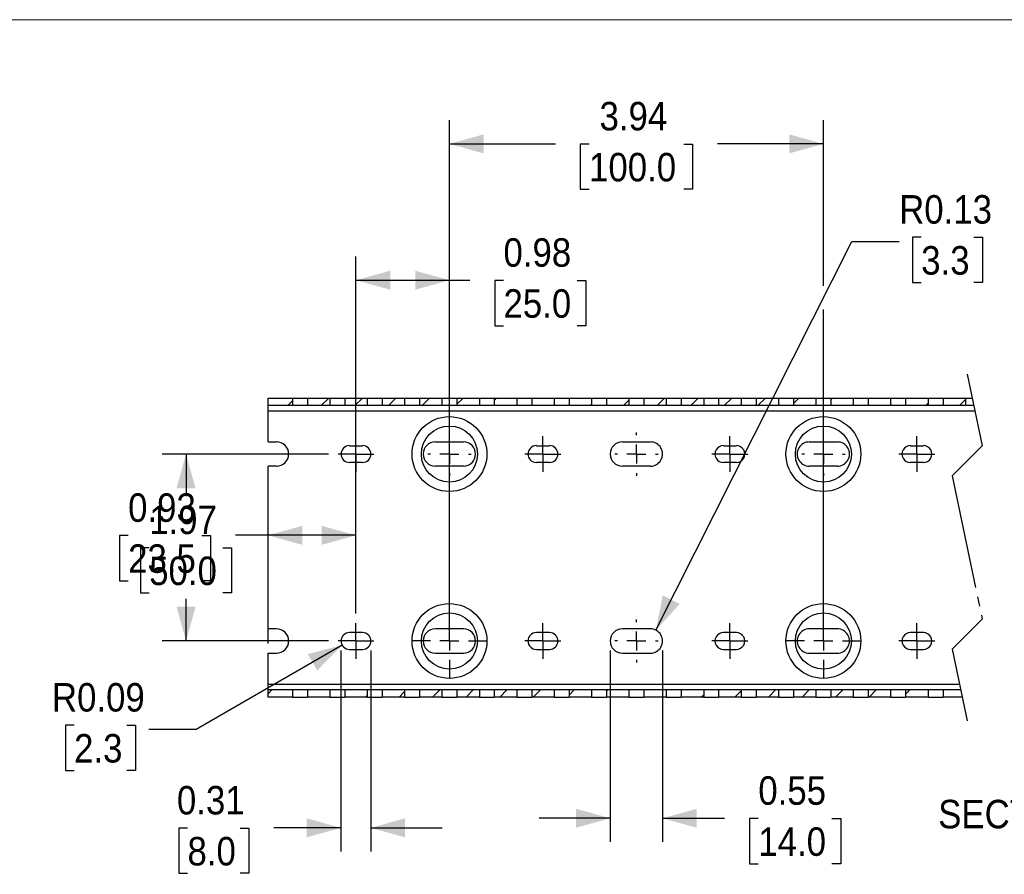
# Model space of a CAD drawing. Header units: inches. Extents: x 0 to 34, y 0 to 22.
# Tile 3 of 4: x 11.9 to 22.3, y 13 to 22. Entities that reach past the tile are written whole.
import ezdxf

# ---------------------------------------------------------------- set-up
doc = ezdxf.new("R2010")
doc.units = ezdxf.units.IN
doc.header["$LTSCALE"] = 2
doc.header["$MEASUREMENT"] = 0
doc.linetypes.add('SLD-Center', pattern=[0.75, 0.6, -0.05, 0.05, -0.05])
doc.linetypes.add('SLD-Solid', pattern=[0])
for name, color, linetype in [('CENTER', 40, 'SLD-Center'), ('HATCH', 6, 'SLD-Solid'), ('SLD-DEFPOINTS', 7, 'Continuous')]:
    doc.layers.add(name, color=color, linetype=linetype)
doc.layers.add('DIMENSIONS', color=140, linetype='SLD-Solid', lineweight=25)
doc.layers.add('TEXT', color=140, linetype='SLD-Solid', lineweight=25)
doc.styles.add('SLDTEXTSTYLE0', font='GOTHIC.TTF', dxfattribs={"width": 0.913})
doc.dimstyles.new('SLDDIMSTYLE0', dxfattribs={"dimtxt": 0.3, "dimasz": 0.36, "dimexe": 0, "dimexo": 0.0625, "dimgap": 0.075, "dimtad": 0, "dimtih": 1, "dimtoh": 1, "dimrnd": 1e-09, "dimzin": 12, "dimdsep": 46, "dimtxsty": 'SLDTEXTSTYLE0', "dimsah": 1, "dimcen": 0.09, "dimadec": 0, "dimazin": 3, "dimtfac": 1, "dimtofl": 0, "dimtmove": 0, "dimatfit": 3, "dimfxl": 0, "dimfrac": 2, "dimtolj": 1, "dimtzin": 12, "dimarcsym": 0})
doc.dimstyles.new('SLDDIMSTYLE2', dxfattribs={"dimtxt": 0.3, "dimasz": 0.36, "dimexe": 0, "dimexo": 0.0625, "dimgap": 0.075, "dimtad": 0, "dimtih": 1, "dimtoh": 1, "dimrnd": 1e-09, "dimdsep": 46, "dimtxsty": 'SLDTEXTSTYLE0', "dimsah": 1, "dimcen": 0.09, "dimadec": 0, "dimazin": 2, "dimtfac": 1, "dimtdec": 3, "dimtmove": 0, "dimatfit": 0, "dimfxl": 0, "dimfrac": 2, "dimtolj": 1, "dimtzin": 12, "dimarcsym": 0})
doc.dimstyles.new('SLDDIMSTYLE3', dxfattribs={"dimtxt": 0.3, "dimasz": 0.36, "dimexe": 0, "dimexo": 0.0625, "dimgap": 0.075, "dimtad": 0, "dimtih": 1, "dimtoh": 1, "dimrnd": 1e-09, "dimdsep": 46, "dimtxsty": 'SLDTEXTSTYLE0', "dimsah": 1, "dimcen": 0, "dimadec": 0, "dimazin": 2, "dimtfac": 1, "dimtofl": 0, "dimtmove": 0, "dimatfit": 3, "dimfxl": 0, "dimfrac": 2, "dimtolj": 1, "dimtzin": 12, "dimarcsym": 0})
doc.dimstyles.new('SLDDIMSTYLE4', dxfattribs={"dimtxt": 0.3, "dimasz": 0.36, "dimexe": 0, "dimexo": 0.0625, "dimgap": 0.075, "dimtad": 0, "dimtih": 1, "dimtoh": 1, "dimrnd": 1e-09, "dimdsep": 46, "dimtxsty": 'SLDTEXTSTYLE0', "dimsah": 1, "dimcen": 0.09, "dimadec": 0, "dimazin": 2, "dimtfac": 1, "dimtofl": 0, "dimtmove": 0, "dimatfit": 3, "dimfxl": 0, "dimfrac": 2, "dimtolj": 1, "dimtzin": 12, "dimarcsym": 0})

# ---------------------------------------------------------------- blocks, each defined once
blk = doc.blocks.new('Block2')
at = {"color": 7, "linetype": 'SLD-Solid', "lineweight": 18}
blk.add_line((34, 22), (0, 22), dxfattribs=at)
blk = doc.blocks.new('_D_5')
at = {"layer": 'DIMENSIONS'}
for p, q in [((15.328, 15.356), (15.328, 13.238)), ((15.643, 15.356), (15.643, 13.238)), ((13.712, 13.485), (13.621, 13.485)), ((13.621, 13.485), (13.621, 13.009)), ((14.266, 13.485), (14.358, 13.485)), ((14.358, 13.485), (14.358, 13.009)), ((15.328, 13.488), (14.621, 13.488)), ((15.643, 13.488), (16.393, 13.488)), ((13.621, 13.009), (13.712, 13.009)), ((14.358, 13.009), (14.266, 13.009))]:
    blk.add_line(p, q, dxfattribs=at)
for points in [[(15.328, 13.488), (14.968, 13.588), (14.968, 13.388)], [(15.643, 13.488), (16.003, 13.388), (16.003, 13.588)]]:
    blk.add_solid(points, dxfattribs=at)
at = {"layer": 'DIMENSIONS', "char_height": 0.3, "attachment_point": 1, "style": 'SLDTEXTSTYLE0'}
for s, insert in [('0.31', (13.601, 13.929)), ('8.0', (13.712, 13.392))]:
    blk.add_mtext(s, dxfattribs=dict(at, insert=insert))
blk = doc.blocks.new('_D_6')
at = {"layer": 'DIMENSIONS'}
for p, q in [((15.34, 15.412), (13.804, 14.525)), ((12.518, 14.569), (12.426, 14.569)), ((12.426, 14.569), (12.426, 14.093)), ((13.072, 14.569), (13.163, 14.569)), ((13.163, 14.569), (13.163, 14.093)), ((13.804, 14.525), (13.304, 14.525)), ((12.426, 14.093), (12.518, 14.093)), ((13.163, 14.093), (13.072, 14.093))]:
    blk.add_line(p, q, dxfattribs=at)
blk.add_solid([(15.34, 15.412), (14.978, 15.318), (15.078, 15.145)], dxfattribs=at)
at = {"layer": 'DIMENSIONS', "char_height": 0.3, "attachment_point": 1, "style": 'SLDTEXTSTYLE0'}
for s, insert in [('R0.09', (12.285, 15.013)), ('2.3', (12.518, 14.476))]:
    blk.add_mtext(s, dxfattribs=dict(at, insert=insert))
blk = doc.blocks.new('_D_7')
at = {"layer": 'DIMENSIONS'}
for p, q in [((18.163, 15.356), (18.163, 13.339)), ((18.714, 15.356), (18.714, 13.339)), ((18.163, 13.589), (17.413, 13.589)), ((18.714, 13.589), (19.367, 13.589)), ((19.722, 13.587), (19.63, 13.587)), ((19.63, 13.587), (19.63, 13.11)), ((20.497, 13.587), (20.589, 13.587)), ((20.589, 13.587), (20.589, 13.11)), ((19.63, 13.11), (19.722, 13.11)), ((20.589, 13.11), (20.497, 13.11))]:
    blk.add_line(p, q, dxfattribs=at)
for points in [[(18.163, 13.589), (17.803, 13.689), (17.803, 13.489)], [(18.714, 13.589), (19.074, 13.489), (19.074, 13.689)]]:
    blk.add_solid(points, dxfattribs=at)
at = {"layer": 'DIMENSIONS', "char_height": 0.3, "attachment_point": 1, "style": 'SLDTEXTSTYLE0'}
for s, insert in [('0.55', (19.722, 14.031)), ('14.0', (19.722, 13.493))]:
    blk.add_mtext(s, dxfattribs=dict(at, insert=insert))
blk = doc.blocks.new('_D_8')
at = {"layer": 'DIMENSIONS'}
for p, q in [((21.437, 19.708), (21.346, 19.708)), ((21.346, 19.708), (21.346, 19.232)), ((21.991, 19.708), (22.083, 19.708)), ((22.083, 19.708), (22.083, 19.232)), ((18.644, 15.57), (20.705, 19.664)), ((20.705, 19.664), (21.205, 19.664)), ((21.346, 19.232), (21.437, 19.232)), ((22.083, 19.232), (21.991, 19.232))]:
    blk.add_line(p, q, dxfattribs=at)
blk.add_solid([(18.644, 15.57), (18.895, 15.847), (18.716, 15.937)], dxfattribs=at)
at = {"layer": 'DIMENSIONS', "char_height": 0.3, "attachment_point": 1, "style": 'SLDTEXTSTYLE0'}
for s, insert in [('R0.13', (21.205, 20.152)), ('3.3', (21.437, 19.615))]:
    blk.add_mtext(s, dxfattribs=dict(at, insert=insert))
blk = doc.blocks.new('_D_9')
at = {"layer": 'DIMENSIONS'}
for p, q in [((14.56, 15.428), (14.56, 16.819)), ((15.486, 15.745), (15.486, 16.819)), ((13.087, 16.567), (12.995, 16.567)), ((12.995, 16.567), (12.995, 16.09)), ((13.863, 16.567), (13.954, 16.567)), ((13.954, 16.567), (13.954, 16.09)), ((14.56, 16.569), (14.217, 16.569)), ((15.486, 16.569), (14.56, 16.569)), ((12.995, 16.09), (13.087, 16.09)), ((13.954, 16.09), (13.863, 16.09))]:
    blk.add_line(p, q, dxfattribs=at)
for points in [[(14.56, 16.569), (14.92, 16.469), (14.92, 16.669)], [(15.486, 16.569), (15.126, 16.669), (15.126, 16.469)]]:
    blk.add_solid(points, dxfattribs=at)
at = {"layer": 'DIMENSIONS', "char_height": 0.3, "attachment_point": 1, "style": 'SLDTEXTSTYLE0'}
for s, insert in [('0.93', (13.087, 17.011)), ('23.5', (13.087, 16.474))]:
    blk.add_mtext(s, dxfattribs=dict(at, insert=insert))
blk = doc.blocks.new('_D_10')
at = {"layer": 'DIMENSIONS'}
for p, q in [((15.486, 15.745), (15.486, 19.506)), ((16.47, 15.556), (16.47, 19.506)), ((15.486, 19.256), (16.47, 19.256)), ((16.47, 19.256), (16.684, 19.256)), ((17.039, 19.254), (16.947, 19.254)), ((16.947, 19.254), (16.947, 18.777)), ((17.815, 19.254), (17.906, 19.254)), ((17.906, 19.254), (17.906, 18.777)), ((16.947, 18.777), (17.039, 18.777)), ((17.906, 18.777), (17.815, 18.777))]:
    blk.add_line(p, q, dxfattribs=at)
for points in [[(15.486, 19.256), (15.846, 19.156), (15.846, 19.356)], [(16.47, 19.256), (16.11, 19.356), (16.11, 19.156)]]:
    blk.add_solid(points, dxfattribs=at)
at = {"layer": 'DIMENSIONS', "char_height": 0.3, "attachment_point": 1, "style": 'SLDTEXTSTYLE0'}
for s, insert in [('0.98', (17.039, 19.698)), ('25.0', (17.039, 19.161))]:
    blk.add_mtext(s, dxfattribs=dict(at, insert=insert))
blk = doc.blocks.new('_D_11')
at = {"layer": 'DIMENSIONS'}
for p, q in [((16.47, 15.556), (16.47, 20.942)), ((20.407, 19.197), (20.407, 20.942)), ((16.47, 20.692), (17.585, 20.692)), ((17.94, 20.69), (17.848, 20.69)), ((17.848, 20.69), (17.848, 20.214)), ((18.937, 20.69), (19.028, 20.69)), ((19.028, 20.69), (19.028, 20.214)), ((20.407, 20.692), (19.292, 20.692)), ((17.848, 20.214), (17.94, 20.214)), ((19.028, 20.214), (18.937, 20.214)), ((20.407, 15.556), (20.407, 18.947))]:
    blk.add_line(p, q, dxfattribs=at)
for points in [[(16.47, 20.692), (16.83, 20.592), (16.83, 20.792)], [(20.407, 20.692), (20.047, 20.792), (20.047, 20.592)]]:
    blk.add_solid(points, dxfattribs=at)
at = {"layer": 'DIMENSIONS', "char_height": 0.3, "attachment_point": 1, "style": 'SLDTEXTSTYLE0'}
for s, insert in [('3.94', (18.05, 21.134)), ('100.0', (17.94, 20.597))]:
    blk.add_mtext(s, dxfattribs=dict(at, insert=insert))
blk = doc.blocks.new('_D_12')
at = {"layer": 'DIMENSIONS'}
for p, q in [((15.197, 17.425), (13.447, 17.425)), ((13.697, 17.425), (13.697, 16.98)), ((13.309, 16.438), (13.217, 16.438)), ((13.217, 16.438), (13.217, 15.962)), ((14.085, 16.438), (14.176, 16.438)), ((14.176, 16.438), (14.176, 15.962)), ((13.217, 15.962), (13.309, 15.962)), ((13.697, 15.456), (13.697, 15.901)), ((14.176, 15.962), (14.085, 15.962)), ((15.197, 15.456), (13.447, 15.456))]:
    blk.add_line(p, q, dxfattribs=at)
for points in [[(13.697, 17.425), (13.597, 17.065), (13.797, 17.065)], [(13.697, 15.456), (13.797, 15.816), (13.597, 15.816)]]:
    blk.add_solid(points, dxfattribs=at)
at = {"layer": 'DIMENSIONS', "char_height": 0.3, "attachment_point": 1, "style": 'SLDTEXTSTYLE0'}
for s, insert in [('1.97', (13.309, 16.882)), ('50.0', (13.309, 16.345))]:
    blk.add_mtext(s, dxfattribs=dict(at, insert=insert))
blk = doc.blocks.new('SW_CENTERMARKSYMBOL_0')
at = {"layer": 'CENTER', "color": 0}
for p, q in [((0.984, 0.2), (0.984, 0.395)), ((0, 0.1), (0, 0.189)), ((-0.1, 0), (-0.189, 0)), ((0, 0), (-0.1, 0)), ((0, 0), (0, 0.1)), ((0, 0), (0, -0.1)), ((0, 0), (0.1, 0)), ((0.1, 0), (0.189, 0)), ((0.784, 0), (0.589, 0)), ((0.984, 0), (0.884, 0)), ((0.984, 0), (0.984, 0.1)), ((0.984, 0), (0.984, -0.1)), ((0.984, 0), (1.084, 0)), ((1.184, 0), (1.38, 0)), ((0, -0.1), (0, -0.189)), ((0.984, -0.2), (0.984, -0.395))]:
    blk.add_line(p, q, dxfattribs=at)
blk = doc.blocks.new('SW_CENTERMARKSYMBOL_1')
at = {"layer": 'CENTER', "color": 0}
for p, q in [((0, 0.1), (0, 0.189)), ((-0.1, 0), (-0.189, 0)), ((0, 0), (-0.1, 0)), ((0, 0), (0, 0.1)), ((0, 0), (0, -0.1)), ((0, 0), (0.1, 0)), ((0.1, 0), (0.189, 0)), ((0, -0.1), (0, -0.189))]:
    blk.add_line(p, q, dxfattribs=at)
blk = doc.blocks.new('SW_CENTERMARKSYMBOL_2')
at = {"layer": 'CENTER', "color": 0}
for p, q in [((1.969, 0.2), (1.969, 0.395)), ((0, 0.2), (0, 0.228)), ((-0.2, 0), (-0.228, 0)), ((0, 0), (-0.1, 0)), ((0, 0), (0, 0.1)), ((0, 0), (0.1, 0)), ((0, 0), (0, -0.1)), ((0.2, 0), (0.228, 0)), ((1.769, 0), (1.573, 0)), ((1.969, 0), (1.869, 0)), ((1.969, 0), (1.969, 0.1)), ((1.969, 0), (1.969, -0.1)), ((1.969, 0), (2.069, 0)), ((2.169, 0), (2.364, 0)), ((0, -0.2), (0, -0.228)), ((1.969, -0.2), (1.969, -0.395))]:
    blk.add_line(p, q, dxfattribs=at)
blk = doc.blocks.new('SW_CENTERMARKSYMBOL_3')
at = {"layer": 'CENTER', "color": 0}
for p, q in [((0, 0.1), (0, 0.189)), ((-0.1, 0), (-0.189, 0)), ((0, 0), (-0.1, 0)), ((0, 0), (0, 0.1)), ((0, 0), (0.1, 0)), ((0, 0), (0, -0.1)), ((0.1, 0), (0.189, 0)), ((0, -0.1), (0, -0.189))]:
    blk.add_line(p, q, dxfattribs=at)
blk = doc.blocks.new('SW_CENTERMARKSYMBOL_4')
at = {"layer": 'CENTER', "color": 0}
for p, q in [((0, 0.1), (0, 0.189)), ((-0.1, 0), (-0.189, 0)), ((0, 0), (-0.1, 0)), ((0, 0), (0, 0.1)), ((0, 0), (0.1, 0)), ((0, 0), (0, -0.1)), ((0.1, 0), (0.189, 0)), ((0, -0.1), (0, -0.189))]:
    blk.add_line(p, q, dxfattribs=at)
blk = doc.blocks.new('SW_CENTERMARKSYMBOL_10')
at = {"layer": 'CENTER', "color": 0}
for p, q in [((0, 0.1), (0, 0.189)), ((-0.1, 0), (-0.189, 0)), ((0, 0), (-0.1, 0)), ((0, 0), (0, 0.1)), ((0, 0), (0, -0.1)), ((0, 0), (0.1, 0)), ((0.1, 0), (0.189, 0)), ((0, -0.1), (0, -0.189))]:
    blk.add_line(p, q, dxfattribs=at)
blk = doc.blocks.new('SW_CENTERMARKSYMBOL_11')
at = {"layer": 'CENTER', "color": 0}
for p, q in [((0, 0.2), (0, 0.228)), ((-0.2, 0), (-0.228, 0)), ((0, 0), (-0.1, 0)), ((0, 0), (0, 0.1)), ((0, 0), (0.1, 0)), ((0, 0), (0, -0.1)), ((0.2, 0), (0.228, 0)), ((0, -0.2), (0, -0.228))]:
    blk.add_line(p, q, dxfattribs=at)
blk = doc.blocks.new('SW_CENTERMARKSYMBOL_12')
at = {"layer": 'CENTER', "color": 0}
for p, q in [((0, 0.1), (0, 0.189)), ((-0.1, 0), (-0.189, 0)), ((0, 0), (-0.1, 0)), ((0, 0), (0, 0.1)), ((0, 0), (0.1, 0)), ((0, 0), (0, -0.1)), ((0.1, 0), (0.189, 0)), ((0, -0.1), (0, -0.189))]:
    blk.add_line(p, q, dxfattribs=at)
blk = doc.blocks.new('SW_CENTERMARKSYMBOL_13')
at = {"layer": 'CENTER', "color": 0}
for p, q in [((0, 0.2), (0, 0.228)), ((-0.2, 0), (-0.228, 0)), ((0, 0), (-0.1, 0)), ((0, 0), (0, 0.1)), ((0, 0), (0.1, 0)), ((0, 0), (0, -0.1)), ((0.2, 0), (0.228, 0)), ((0, -0.2), (0, -0.228))]:
    blk.add_line(p, q, dxfattribs=at)
blk = doc.blocks.new('SW_CENTERMARKSYMBOL_14')
at = {"layer": 'CENTER', "color": 0}
for p, q in [((0, 0.1), (0, 0.189)), ((-0.1, 0), (-0.189, 0)), ((0, 0), (-0.1, 0)), ((0, 0), (0, 0.1)), ((0, 0), (0.1, 0)), ((0, 0), (0, -0.1)), ((0.1, 0), (0.189, 0)), ((0, -0.1), (0, -0.189))]:
    blk.add_line(p, q, dxfattribs=at)
blk = doc.blocks.new('SW_CENTERMARKSYMBOL_15')
at = {"layer": 'CENTER', "color": 0}
for p, q in [((0, 0.2), (0, 0.228)), ((-0.2, 0), (-0.228, 0)), ((0, 0), (-0.1, 0)), ((0, 0), (0, 0.1)), ((0, 0), (0.1, 0)), ((0, 0), (0, -0.1)), ((0.2, 0), (0.228, 0)), ((0, -0.2), (0, -0.228))]:
    blk.add_line(p, q, dxfattribs=at)
blk = doc.blocks.new('SW_CENTERMARKSYMBOL_16')
at = {"layer": 'CENTER', "color": 0}
for p, q in [((0, 0.1), (0, 0.189)), ((-0.1, 0), (-0.189, 0)), ((0, 0), (-0.1, 0)), ((0, 0), (0, 0.1)), ((0, 0), (0, -0.1)), ((0, 0), (0.1, 0)), ((0.1, 0), (0.189, 0)), ((0, -0.1), (0, -0.189))]:
    blk.add_line(p, q, dxfattribs=at)
blk = doc.blocks.new('SW_HATCH_0')
at = {"layer": 'HATCH', "color": 0}
for p, q in [((-8.244, 0), (-8.195, 0.048)), ((-7.89, 0), (-7.811, 0.079)), ((-7.536, 0), (-7.458, 0.079)), ((-7.183, 0), (-7.104, 0.079)), ((-6.829, 0), (-6.751, 0.079)), ((-6.463, 0.013), (-6.397, 0.079)), ((-6.069, 0.053), (-6.044, 0.079)), ((-5.062, 0), (-5.046, 0.016)), ((-4.708, 0), (-4.652, 0.056)), ((-4.354, 0), (-4.276, 0.079)), ((-4.001, 0), (-3.922, 0.079)), ((-3.647, 0), (-3.569, 0.079)), ((-3.294, 0), (-3.215, 0.079)), ((-2.92, 0.021), (-2.862, 0.079)), ((-2.526, 0.061), (-2.508, 0.079)), ((-1.526, 0), (-1.502, 0.024)), ((-1.172, 0), (-1.109, 0.064)), ((-8.451, -3.036), (-8.407, -2.992)), ((-6.718, -3.071), (-6.639, -2.992)), ((-6.365, -3.071), (-6.286, -2.992)), ((-6.011, -3.071), (-5.932, -2.992)), ((-5.658, -3.071), (-5.579, -2.992)), ((-5.282, -3.049), (-5.225, -2.992)), ((-4.888, -3.008), (-4.872, -2.992)), ((-3.536, -3.071), (-3.471, -3.005)), ((-3.183, -3.071), (-3.104, -2.992)), ((-2.829, -3.071), (-2.75, -2.992)), ((-2.476, -3.071), (-2.397, -2.992)), ((-2.122, -3.071), (-2.043, -2.992)), ((-1.738, -3.041), (-1.69, -2.992)), ((-1.345, -3.001), (-1.336, -2.992)), ((-7.425, -3.071), (-7.408, -3.053)), ((-7.072, -3.071), (-7.014, -3.013)), ((-3.89, -3.071), (-3.864, -3.046))]:
    blk.add_line(p, q, dxfattribs=at)

msp = doc.modelspace()

# ---------------------------------------------------------------- linework, layer by layer
for p, q in [((14.56, 17.936), (14.56, 18.015)), ((14.56, 18.015), (14.816, 18.015)), ((14.816, 17.936), (14.56, 17.936)), ((14.56, 17.877), (14.56, 17.936)), ((14.816, 18.015), (14.816, 17.936)), ((14.816, 18.015), (14.974, 18.015)), ((14.974, 17.936), (14.816, 17.936)), ((14.974, 18.015), (15.21, 18.015)), ((14.974, 18.015), (14.974, 17.936)), ((15.21, 17.936), (14.974, 17.936)), ((15.21, 18.015), (15.21, 17.936)), ((15.21, 18.015), (15.367, 18.015)), ((15.367, 17.936), (15.21, 17.936)), ((15.367, 18.015), (15.604, 18.015)), ((15.367, 18.015), (15.367, 17.936)), ((15.604, 17.936), (15.367, 17.936)), ((15.604, 18.015), (15.604, 17.936)), ((15.604, 18.015), (15.761, 18.015)), ((15.761, 17.936), (15.604, 17.936)), ((15.761, 18.015), (15.997, 18.015)), ((15.761, 18.015), (15.761, 17.936)), ((15.997, 17.936), (15.761, 17.936)), ((15.997, 18.015), (15.997, 17.936)), ((15.997, 18.015), (16.155, 18.015)), ((16.155, 17.936), (15.997, 17.936)), ((16.155, 18.015), (16.391, 18.015)), ((16.155, 18.015), (16.155, 17.936)), ((16.391, 17.936), (16.155, 17.936)), ((16.391, 18.015), (16.391, 17.936)), ((16.391, 18.015), (16.549, 18.015)), ((16.549, 17.936), (16.391, 17.936)), ((16.549, 18.015), (16.785, 18.015)), ((16.549, 18.015), (16.549, 17.936)), ((16.785, 17.936), (16.549, 17.936)), ((16.785, 18.015), (16.785, 17.936)), ((16.785, 18.015), (16.942, 18.015)), ((16.942, 17.936), (16.785, 17.936)), ((16.942, 18.015), (17.178, 18.015)), ((16.942, 18.015), (16.942, 17.936)), ((17.178, 17.936), (16.942, 17.936)), ((17.178, 18.015), (17.178, 17.936)), ((17.178, 18.015), (17.336, 18.015)), ((17.336, 17.936), (17.178, 17.936)), ((17.336, 18.015), (17.572, 18.015)), ((17.336, 18.015), (17.336, 17.936)), ((17.572, 17.936), (17.336, 17.936)), ((17.572, 18.015), (17.572, 17.936)), ((17.572, 18.015), (17.73, 18.015)), ((17.73, 17.936), (17.572, 17.936)), ((17.73, 18.015), (17.966, 18.015)), ((17.73, 18.015), (17.73, 17.936)), ((17.966, 17.936), (17.73, 17.936)), ((17.966, 18.015), (17.966, 17.936)), ((17.966, 18.015), (18.123, 18.015)), ((18.123, 17.936), (17.966, 17.936)), ((18.123, 18.015), (18.36, 18.015)), ((18.123, 18.015), (18.123, 17.936)), ((18.36, 17.936), (18.123, 17.936)), ((18.36, 18.015), (18.36, 17.936)), ((18.36, 18.015), (18.517, 18.015)), ((18.517, 17.936), (18.36, 17.936)), ((18.517, 18.015), (18.753, 18.015)), ((18.517, 18.015), (18.517, 17.936)), ((18.753, 17.936), (18.517, 17.936)), ((18.753, 18.015), (18.753, 17.936)), ((18.753, 18.015), (18.911, 18.015)), ((18.911, 17.936), (18.753, 17.936)), ((18.911, 18.015), (19.147, 18.015)), ((18.911, 18.015), (18.911, 17.936)), ((19.147, 17.936), (18.911, 17.936)), ((19.147, 18.015), (19.147, 17.936)), ((19.147, 18.015), (19.304, 18.015)), ((19.304, 17.936), (19.147, 17.936)), ((19.304, 18.015), (19.541, 18.015)), ((19.304, 18.015), (19.304, 17.936)), ((19.541, 17.936), (19.304, 17.936)), ((19.541, 18.015), (19.541, 17.936)), ((19.541, 18.015), (19.698, 18.015)), ((19.698, 17.936), (19.541, 17.936)), ((19.698, 18.015), (19.934, 18.015)), ((19.698, 18.015), (19.698, 17.936)), ((19.934, 17.936), (19.698, 17.936)), ((19.934, 18.015), (19.934, 17.936)), ((19.934, 18.015), (20.092, 18.015)), ((20.092, 17.936), (19.934, 17.936)), ((20.092, 18.015), (20.328, 18.015)), ((20.092, 18.015), (20.092, 17.936)), ((20.328, 17.936), (20.092, 17.936)), ((20.328, 18.015), (20.328, 17.936)), ((20.328, 18.015), (20.486, 18.015)), ((20.486, 17.936), (20.328, 17.936)), ((20.486, 18.015), (20.722, 18.015)), ((20.486, 18.015), (20.486, 17.936)), ((20.722, 17.936), (20.486, 17.936)), ((20.722, 18.015), (20.722, 17.936)), ((20.722, 18.015), (20.879, 18.015)), ((20.879, 17.936), (20.722, 17.936)), ((20.879, 18.015), (21.115, 18.015)), ((20.879, 18.015), (20.879, 17.936)), ((21.115, 17.936), (20.879, 17.936)), ((21.115, 18.015), (21.115, 17.936)), ((21.115, 18.015), (21.273, 18.015)), ((21.273, 17.936), (21.115, 17.936)), ((21.273, 18.015), (21.509, 18.015)), ((21.273, 18.015), (21.273, 17.936)), ((21.509, 17.936), (21.273, 17.936)), ((21.509, 18.015), (21.509, 17.936)), ((21.509, 18.015), (21.667, 18.015)), ((21.667, 17.936), (21.509, 17.936)), ((21.667, 18.015), (21.903, 18.015)), ((21.667, 18.015), (21.667, 17.936)), ((21.903, 17.936), (21.667, 17.936)), ((21.903, 18.015), (21.903, 17.936)), ((21.903, 18.015), (21.973, 18.015)), ((21.99, 17.936), (21.903, 17.936)), ((22.002, 17.877), (14.56, 17.877)), ((14.56, 17.553), (14.56, 17.877)), ((14.56, 17.553), (14.649, 17.553)), ((16.322, 17.553), (16.617, 17.553)), ((18.291, 17.553), (18.586, 17.553)), ((20.259, 17.553), (20.554, 17.553)), ((15.417, 17.513), (15.554, 17.513)), ((17.385, 17.513), (17.523, 17.513)), ((19.354, 17.513), (19.491, 17.513)), ((21.322, 17.513), (21.46, 17.513)), ((15.554, 17.336), (15.417, 17.336)), ((17.523, 17.336), (17.385, 17.336)), ((19.491, 17.336), (19.354, 17.336)), ((21.46, 17.336), (21.322, 17.336)), ((14.56, 15.584), (14.56, 17.297)), ((14.649, 17.297), (14.56, 17.297)), ((16.617, 17.297), (16.322, 17.297)), ((18.586, 17.297), (18.291, 17.297)), ((20.554, 17.297), (20.259, 17.297)), ((14.649, 15.584), (14.56, 15.584)), ((16.617, 15.584), (16.322, 15.584)), ((18.586, 15.584), (18.291, 15.584)), ((20.554, 15.584), (20.259, 15.584)), ((15.554, 15.545), (15.417, 15.545)), ((17.523, 15.545), (17.385, 15.545)), ((19.491, 15.545), (19.354, 15.545)), ((21.46, 15.545), (21.322, 15.545)), ((15.417, 15.368), (15.554, 15.368)), ((17.385, 15.368), (17.523, 15.368)), ((19.354, 15.368), (19.491, 15.368)), ((21.322, 15.368), (21.46, 15.368)), ((14.56, 15.328), (14.649, 15.328)), ((14.56, 15.003), (14.56, 15.328)), ((16.322, 15.328), (16.617, 15.328)), ((18.291, 15.328), (18.586, 15.328)), ((20.259, 15.328), (20.554, 15.328)), ((14.56, 15.003), (21.84, 15.003)), ((14.56, 14.944), (14.56, 15.003)), ((14.56, 14.944), (14.816, 14.944)), ((14.56, 14.866), (14.56, 14.944)), ((14.816, 14.944), (14.816, 14.866)), ((14.816, 14.944), (14.974, 14.944)), ((14.974, 14.944), (14.974, 14.866)), ((14.974, 14.944), (15.21, 14.944)), ((15.21, 14.944), (15.21, 14.866)), ((15.21, 14.944), (15.367, 14.944)), ((15.367, 14.944), (15.367, 14.866)), ((15.367, 14.944), (15.604, 14.944)), ((15.604, 14.944), (15.604, 14.866)), ((15.604, 14.944), (15.761, 14.944)), ((15.761, 14.944), (15.761, 14.866)), ((15.761, 14.944), (15.997, 14.944)), ((15.997, 14.944), (15.997, 14.866)), ((15.997, 14.944), (16.155, 14.944)), ((16.155, 14.944), (16.155, 14.866)), ((16.155, 14.944), (16.391, 14.944)), ((16.391, 14.944), (16.391, 14.866)), ((16.391, 14.944), (16.549, 14.944)), ((16.549, 14.944), (16.549, 14.866)), ((16.549, 14.944), (16.785, 14.944)), ((16.785, 14.944), (16.785, 14.866)), ((16.785, 14.944), (16.942, 14.944)), ((16.942, 14.944), (16.942, 14.866)), ((16.942, 14.944), (17.178, 14.944)), ((17.178, 14.944), (17.178, 14.866)), ((17.178, 14.944), (17.336, 14.944)), ((17.336, 14.944), (17.336, 14.866)), ((17.336, 14.944), (17.572, 14.944)), ((17.572, 14.944), (17.572, 14.866)), ((17.572, 14.944), (17.73, 14.944)), ((17.73, 14.944), (17.73, 14.866)), ((17.73, 14.944), (17.966, 14.944)), ((17.966, 14.944), (17.966, 14.866)), ((17.966, 14.944), (18.123, 14.944)), ((18.123, 14.944), (18.123, 14.866)), ((18.123, 14.944), (18.36, 14.944)), ((18.36, 14.944), (18.36, 14.866)), ((18.36, 14.944), (18.517, 14.944)), ((18.517, 14.944), (18.517, 14.866)), ((18.517, 14.944), (18.753, 14.944)), ((18.753, 14.944), (18.753, 14.866)), ((18.753, 14.944), (18.911, 14.944)), ((18.911, 14.944), (18.911, 14.866)), ((18.911, 14.944), (19.147, 14.944)), ((19.147, 14.944), (19.147, 14.866)), ((19.147, 14.944), (19.304, 14.944)), ((19.304, 14.944), (19.304, 14.866)), ((19.304, 14.944), (19.541, 14.944)), ((19.541, 14.944), (19.541, 14.866)), ((19.541, 14.944), (19.698, 14.944)), ((19.698, 14.944), (19.698, 14.866)), ((19.698, 14.944), (19.934, 14.944)), ((19.934, 14.944), (19.934, 14.866)), ((19.934, 14.944), (20.092, 14.944)), ((20.092, 14.944), (20.092, 14.866)), ((20.092, 14.944), (20.328, 14.944)), ((20.328, 14.944), (20.328, 14.866)), ((20.328, 14.944), (20.486, 14.944)), ((20.486, 14.944), (20.486, 14.866)), ((20.486, 14.944), (20.722, 14.944)), ((20.722, 14.944), (20.722, 14.866)), ((20.722, 14.944), (20.879, 14.944)), ((20.879, 14.944), (20.879, 14.866)), ((20.879, 14.944), (21.115, 14.944)), ((21.115, 14.944), (21.115, 14.866)), ((21.115, 14.944), (21.273, 14.944)), ((21.273, 14.944), (21.273, 14.866)), ((21.273, 14.944), (21.509, 14.944)), ((21.509, 14.944), (21.509, 14.866)), ((21.509, 14.944), (21.667, 14.944)), ((21.667, 14.944), (21.667, 14.866)), ((21.667, 14.944), (21.853, 14.944)), ((14.816, 14.866), (14.56, 14.866)), ((14.816, 14.866), (14.974, 14.866)), ((15.21, 14.866), (14.974, 14.866)), ((15.21, 14.866), (15.367, 14.866)), ((15.604, 14.866), (15.367, 14.866)), ((15.604, 14.866), (15.761, 14.866)), ((15.997, 14.866), (15.761, 14.866)), ((15.997, 14.866), (16.155, 14.866)), ((16.391, 14.866), (16.155, 14.866)), ((16.391, 14.866), (16.549, 14.866)), ((16.785, 14.866), (16.549, 14.866)), ((16.785, 14.866), (16.942, 14.866)), ((17.178, 14.866), (16.942, 14.866)), ((17.178, 14.866), (17.336, 14.866)), ((17.572, 14.866), (17.336, 14.866)), ((17.572, 14.866), (17.73, 14.866)), ((17.966, 14.866), (17.73, 14.866)), ((17.966, 14.866), (18.123, 14.866)), ((18.36, 14.866), (18.123, 14.866)), ((18.36, 14.866), (18.517, 14.866)), ((18.753, 14.866), (18.517, 14.866)), ((18.753, 14.866), (18.911, 14.866)), ((19.147, 14.866), (18.911, 14.866)), ((19.147, 14.866), (19.304, 14.866)), ((19.541, 14.866), (19.304, 14.866)), ((19.541, 14.866), (19.698, 14.866)), ((19.934, 14.866), (19.698, 14.866)), ((19.934, 14.866), (20.092, 14.866)), ((20.328, 14.866), (20.092, 14.866)), ((20.328, 14.866), (20.486, 14.866)), ((20.722, 14.866), (20.486, 14.866)), ((20.722, 14.866), (20.879, 14.866)), ((21.115, 14.866), (20.879, 14.866)), ((21.115, 14.866), (21.273, 14.866)), ((21.509, 14.866), (21.273, 14.866)), ((21.509, 14.866), (21.667, 14.866)), ((21.869, 14.866), (21.667, 14.866))]:
    msp.add_line(p, q)
for centre, radius in [((16.47, 17.425), 0.394), ((20.407, 17.425), 0.394), ((16.47, 17.425), 0.295), ((20.407, 17.425), 0.295), ((16.47, 15.456), 0.394), ((20.407, 15.456), 0.394), ((16.47, 15.456), 0.295), ((20.407, 15.456), 0.295)]:
    msp.add_circle(centre, radius)
for centre, radius, start, end in [((14.649, 17.425), 0.128, 270.0006, 89.9994), ((16.322, 17.425), 0.128, 90.0006, 269.9994), ((16.617, 17.425), 0.128, 270.0006, 89.9994), ((18.291, 17.425), 0.128, 90.0006, 269.9994), ((18.586, 17.425), 0.128, 269.9996, 90.0004), ((20.259, 17.425), 0.128, 89.9996, 270.0004), ((20.554, 17.425), 0.128, 269.9996, 90.0004), ((15.417, 17.425), 0.0886, 90.0011, 269.9989), ((15.554, 17.425), 0.0886, 270.0011, 89.9989), ((17.385, 17.425), 0.0886, 90.0011, 269.9989), ((17.523, 17.425), 0.0886, 270.0011, 89.9989), ((19.354, 17.425), 0.0886, 89.9996, 270.0004), ((19.491, 17.425), 0.0886, 269.9996, 90.0004), ((21.322, 17.425), 0.0886, 89.9996, 270.0004), ((21.46, 17.425), 0.0886, 269.9996, 90.0004), ((14.649, 15.456), 0.128, 270.0006, 89.9994), ((16.322, 15.456), 0.128, 90.0006, 269.9994), ((16.617, 15.456), 0.128, 270.0006, 89.9994), ((18.291, 15.456), 0.128, 90.0006, 269.9994), ((18.586, 15.456), 0.128, 269.9996, 90.0004), ((20.259, 15.456), 0.128, 89.9996, 270.0004), ((20.554, 15.456), 0.128, 269.9996, 90.0004), ((15.417, 15.456), 0.0886, 90.0011, 269.9989), ((15.554, 15.456), 0.0886, 270.0011, 89.9989), ((17.385, 15.456), 0.0886, 90.0011, 269.9989), ((17.523, 15.456), 0.0886, 270.0011, 89.9989), ((19.354, 15.456), 0.0886, 89.9996, 270.0004), ((19.491, 15.456), 0.0886, 269.9996, 90.0004), ((21.322, 15.456), 0.0886, 89.9996, 270.0004), ((21.46, 15.456), 0.0886, 269.9996, 90.0004)]:
    msp.add_arc(centre, radius, start, end)
at = {"layer": 'CENTER', "color": 40}
for p, q in [((21.921, 18.265), (22.079, 17.51)), ((22.079, 17.51), (21.764, 17.195)), ((21.764, 17.195), (22.079, 15.685)), ((22.079, 15.685), (21.764, 15.37)), ((21.764, 15.37), (21.921, 14.616))]:
    msp.add_line(p, q, dxfattribs=at)

# ---------------------------------------------------------------- block references
at = {"layer": 'CENTER'}
for name, p in [('SW_CENTERMARKSYMBOL_11', (16.47, 17.425)), ('SW_CENTERMARKSYMBOL_13', (18.438, 17.425)), ('SW_CENTERMARKSYMBOL_15', (20.407, 17.425)), ('SW_CENTERMARKSYMBOL_10', (15.486, 17.425)), ('SW_CENTERMARKSYMBOL_12', (17.454, 17.425)), ('SW_CENTERMARKSYMBOL_14', (19.423, 17.425)), ('SW_CENTERMARKSYMBOL_16', (21.391, 17.425)), ('SW_CENTERMARKSYMBOL_0', (15.486, 15.456)), ('SW_CENTERMARKSYMBOL_2', (18.438, 15.456)), ('SW_CENTERMARKSYMBOL_1', (17.454, 15.456)), ('SW_CENTERMARKSYMBOL_3', (19.423, 15.456)), ('SW_CENTERMARKSYMBOL_4', (21.391, 15.456))]:
    msp.add_blockref(name, p, dxfattribs=at)
at = {"layer": 'HATCH'}
msp.add_blockref('SW_HATCH_0', (23.011, 17.936), dxfattribs=at)
at = {"layer": 'SLD-DEFPOINTS'}
msp.add_blockref('Block2', (0, 0), dxfattribs=at)

# ---------------------------------------------------------------- texts
at = {"layer": 'TEXT', "insert": (22.786, 13.783), "char_height": 0.3, "attachment_point": 2, "style": 'SLDTEXTSTYLE0'}
msp.add_mtext('SECTION A-A', dxfattribs=at)

# ---------------------------------------------------------------- dimensions: what is measured, and where the dimension line sits
at = {"layer": 'DIMENSIONS'}
for base, p1, p2, dimstyle, picture, middle in [((20.407, 20.692), (16.47, 15.456), (20.407, 15.456), 'SLDDIMSTYLE0', '_D_11', (18.438, 20.692)), ((15.486, 19.256), (16.47, 15.456), (15.486, 15.645), 'SLDDIMSTYLE4', '_D_10', (17.427, 19.256)), ((15.486, 16.569), (14.56, 15.328), (15.486, 15.645), 'SLDDIMSTYLE4', '_D_9', (13.475, 16.569)), ((15.3281, 13.4876), (15.643, 15.4561), (15.3281, 15.4561), 'SLDDIMSTYLE2', '_D_5', (13.9893, 13.4876)), ((18.163, 13.589), (18.714, 15.456), (18.163, 15.456), 'SLDDIMSTYLE2', '_D_7', (20.109, 13.589))]:
    dim = msp.add_linear_dim(base=base, p1=p1, p2=p2, dimstyle=dimstyle, dxfattribs=at)
    dim.commit()
    dim.dimension.update_dxf_attribs({"geometry": picture, "text_midpoint": middle, "dimtype": 160})
for center, mpoint, picture, middle in [((18.586, 15.456), (18.644, 15.57), '_D_8', (21.714, 19.664)), ((15.417, 15.456), (15.34, 15.412), '_D_6', (12.795, 14.525))]:
    dim = msp.add_radius_dim(center=center, mpoint=mpoint, dimstyle='SLDDIMSTYLE3', dxfattribs=at)
    dim.commit()
    dim.dimension.update_dxf_attribs({"geometry": picture, "text_midpoint": middle, "dimtype": 164})
dim = msp.add_linear_dim(base=(13.697, 15.456), p1=(15.297, 17.425), p2=(15.297, 15.456), angle=90, dimstyle='SLDDIMSTYLE0', dxfattribs=at)
dim.commit()
dim.dimension.update_dxf_attribs({"geometry": '_D_12', "text_midpoint": (13.697, 16.44), "dimtype": 160})

doc.saveas('drawing.dxf')
